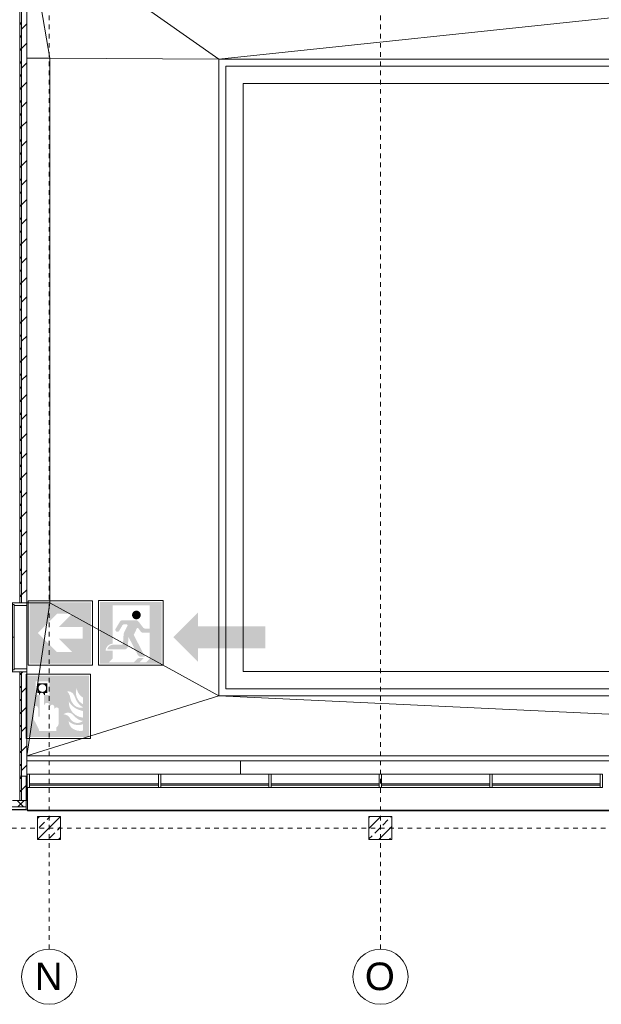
# Model space of a CAD drawing. Header units: metres. Extents: x -54 to 119, y -77 to 33.
# Tile 4 of 138: x -30 to -18, y -77 to -56. Entities that reach past the tile are written whole.
import ezdxf

# ---------------------------------------------------------------- set-up
doc = ezdxf.new("R2010")
doc.units = ezdxf.units.M
doc.linetypes.add('Rasterlinie', pattern=[0.019, 0.01, -0.003, 0.003, -0.003])
doc.linetypes.add('Über Schnittebene 1', pattern=[0.001, 0, -0.001])
for name, color, linetype, lineweight in [('A_Allgemeine Beschriftungen', 7, 'Continuous', 9), ('A_Dächer_', 7, 'Continuous', 9), ('A_Fassadenelemente', 7, 'Continuous', 9), ('A_Fassadenpfosten', 7, 'Continuous', 9), ('A_Geschossdecken', 7, 'Continuous', 9), ('A_Importierte Elemente in Familien', 7, 'Continuous', 9), ('A_Linien_Feine Linien', 7, 'Continuous', 9), ('A_Raster', 7, 'Continuous', 9), ('A_Tragwerksstützen', 7, 'Continuous', 9), ('A_Tragwerksstützen_Stahlbeton', 7, 'Continuous', 18), ('A_Türen', 7, 'Continuous', 9), ('A_Türen_Rahmen', 7, 'Continuous', 9), ('A_Wände', 7, 'Continuous', 9), ('A_Wände_Schraffur', 7, 'Continuous', 18)]:
    doc.layers.add(name, color=color, linetype=linetype, lineweight=lineweight)
doc.styles.add('Arial', font='arial.ttf', dxfattribs={"height": 0.5999999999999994})
pattern_1 = [(45, (0, 0), (-0.1414213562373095, 0.1414213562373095), []), (135, (0, 0), (-0.1414213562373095, -0.1414213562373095), [])]

# ---------------------------------------------------------------- blocks, each defined once
blk = doc.blocks.new('STB Stütze - rechteckig - STB 50 x 50-6929661-BS_Übersicht_EG_BRANDSCHUTZ')
at = {"layer": 'A_Tragwerksstützen'}
h = blk.add_hatch(dxfattribs=at)
h.set_pattern_fill('FP_57', color=256, style=0, pattern_type=2)
h.set_pattern_definition([(45, (29.644, 73.497), (-0.2283954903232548, 0.2283954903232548), []), (45, (29.872, 73.497), (-0.2283954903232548, 0.2283954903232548), [0.161, -0.081])])
h.paths.add_polyline_path([(0.05126042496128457, -0.2500000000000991), (0.2499999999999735, -0.2500000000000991), (0.2499999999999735, 0.2499999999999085), (-0.2500000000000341, 0.2499999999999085), (-0.2500000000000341, -0.2500000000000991)], flags=0)
at = {"layer": 'A_Tragwerksstützen_Stahlbeton'}
for p, q in [((0.2499999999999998, 0.2499999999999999), (-0.2500000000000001, 0.2499999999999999)), ((-0.2500000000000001, 0.2499999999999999), (-0.2500000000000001, -0.2499999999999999)), ((0.2499999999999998, -0.2499999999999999), (0.2499999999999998, 0.2499999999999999)), ((-0.2500000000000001, -0.2499999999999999), (0.2499999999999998, -0.2499999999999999))]:
    blk.add_line(p, q, dxfattribs=at)
blk = doc.blocks.new('STB Stütze - rechteckig - STB 50 x 50-V42-BS_Übersicht_EG_BRANDSCHUTZ')
at = {"layer": 'A_Tragwerksstützen'}
h = blk.add_hatch(dxfattribs=at)
h.set_pattern_fill('FP_58', color=256, style=0, pattern_type=2)
h.set_pattern_definition([(45, (22.444, 73.497), (-0.2283954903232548, 0.2283954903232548), []), (45, (22.672, 73.497), (-0.2283954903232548, 0.2283954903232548), [0.161, -0.081])])
h.paths.add_polyline_path([(0.2499999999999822, -0.2500000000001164), (0.2499999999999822, 0.2499999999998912), (-0.2500000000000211, 0.2499999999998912), (-0.2500000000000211, -0.2500000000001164)], flags=0)
at = {"layer": 'A_Tragwerksstützen_Stahlbeton'}
for p, q in [((0.2499999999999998, 0.2499999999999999), (-0.2500000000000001, 0.2499999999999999)), ((-0.2500000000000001, 0.2499999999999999), (-0.2500000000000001, -0.2499999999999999)), ((0.2499999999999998, -0.2499999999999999), (0.2499999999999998, 0.2499999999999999)), ((-0.2500000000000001, -0.2499999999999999), (0.2499999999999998, -0.2499999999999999))]:
    blk.add_line(p, q, dxfattribs=at)
blk = doc.blocks.new('Pfosten rechteckig - 50x290-6275197-BS_Übersicht_EG_BRANDSCHUTZ')
at = {"layer": 'A_Fassadenpfosten'}
for p, q in [((0, 0.067499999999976), (-0.05000000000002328, 0.067499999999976)), ((-0.05000000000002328, 0.067499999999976), (-0.05000000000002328, -0.2224999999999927)), ((0, -0.2224999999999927), (0, 0.067499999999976)), ((-0.05000000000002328, -0.2224999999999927), (0, -0.2224999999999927))]:
    blk.add_line(p, q, dxfattribs=at)
blk = doc.blocks.new('GSH_Tuer_A_2flg_SZ - 1500x2135_Voll-5524714-BS_Übersicht_EG_BRANDSCHUTZ')
at = {"layer": 'A_Türen'}
for p, q in [((-0.7500000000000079, 0.1719346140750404), (-0.7500000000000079, 0.9219346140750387)), ((0.7499999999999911, 0.1719346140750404), (0.7499999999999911, 0.921934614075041)), ((2.842526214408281e-14, 0.1719346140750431), (-0.7099999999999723, 0.1719346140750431)), ((-0.7099999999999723, 0.1719346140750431), (-0.7099999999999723, 0.1319346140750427)), ((-0.7099999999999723, 0.1319346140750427), (2.842526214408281e-14, 0.1319346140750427)), ((0.7099999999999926, 0.1719346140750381), (-8.121503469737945e-15, 0.1719346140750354)), ((-8.121503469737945e-15, 0.1719346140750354), (-7.986145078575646e-15, 0.131934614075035)), ((2.842526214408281e-14, 0.1319346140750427), (2.842526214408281e-14, 0.1719346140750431)), ((-7.986145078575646e-15, 0.131934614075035), (0.7099999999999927, 0.1319346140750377)), ((0.7099999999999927, 0.1319346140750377), (0.7099999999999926, 0.1719346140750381))]:
    blk.add_line(p, q, dxfattribs=at)
at = {"layer": 'A_Türen', "linetype": 'Über Schnittebene 1'}
for p, q in [((0.7499999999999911, 0.1719346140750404), (-0.7500000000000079, 0.1719346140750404)), ((0.7499999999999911, -0.1430653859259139), (-0.7500000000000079, -0.1430653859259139))]:
    blk.add_line(p, q, dxfattribs=at)
at = {"layer": 'A_Türen'}
for centre, radius, start, end in [((-0.7500000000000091, 0.1719346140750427), 0.7499999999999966, 359.9999999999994, 90.00000000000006), ((0.7499999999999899, 0.171934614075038), 0.7500000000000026, 89.99999999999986, 179.9999999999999)]:
    blk.add_arc(centre, radius, start, end, dxfattribs=at)
at = {"layer": 'A_Türen_Rahmen'}
for p, q in [((-0.7099999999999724, 0.1719346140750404), (-0.7500000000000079, 0.1719346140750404)), ((-0.6899999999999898, -0.1430653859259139), (-0.6899999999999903, 0.1319346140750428)), ((0.6899999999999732, 0.1319346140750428), (0.6899999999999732, -0.1430653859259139)), ((0.7499999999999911, 0.1719346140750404), (0.7099999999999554, 0.1719346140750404)), ((-0.7500000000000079, -0.1430653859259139), (-0.6899999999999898, -0.1430653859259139)), ((0.6899999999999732, -0.1430653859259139), (0.7499999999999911, -0.1430653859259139))]:
    blk.add_line(p, q, dxfattribs=at)
blk = doc.blocks.new('GSH_Fassadenelement_Equitone - GSH_169_169_169-6766078-BS_Übersicht_EG_BRANDSCHUTZ')
at = {"layer": 'A_Fassadenelemente'}
for p, q in [((0.250000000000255, -0.05199999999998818), (-0.250000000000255, -0.05199999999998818)), ((-0.250000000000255, -0.05199999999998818), (-0.250000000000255, -0.05999999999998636)), ((-0.250000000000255, -0.05999999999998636), (0.250000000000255, -0.05999999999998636)), ((0.250000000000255, -0.05999999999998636), (0.250000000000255, -0.05199999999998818))]:
    blk.add_line(p, q, dxfattribs=at)
blk = doc.blocks.new('Systemelement - Verglasung-6289537-BS_Übersicht_EG_BRANDSCHUTZ')
at = {"layer": 'A_Fassadenelemente'}
for p, q in [((1.399999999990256, 0.01499999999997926), (-1.399999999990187, 0.01499999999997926)), ((-1.399999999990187, 0.01499999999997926), (-1.399999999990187, -0.01499999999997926)), ((1.399999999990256, -0.01499999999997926), (1.399999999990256, 0.01499999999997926)), ((-1.399999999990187, -0.01499999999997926), (1.399999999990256, -0.01499999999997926))]:
    blk.add_line(p, q, dxfattribs=at)
blk = doc.blocks.new('Systemelement - Verglasung-6275199-BS_Übersicht_EG_BRANDSCHUTZ')
at = {"layer": 'A_Fassadenelemente'}
for p, q in [((1.174999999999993, 0.01499999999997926), (-1.174999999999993, 0.01499999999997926)), ((-1.174999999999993, 0.01499999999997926), (-1.174999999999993, -0.01499999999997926)), ((1.174999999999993, -0.01499999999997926), (1.174999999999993, 0.01499999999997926)), ((-1.174999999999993, -0.01499999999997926), (1.174999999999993, -0.01499999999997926))]:
    blk.add_line(p, q, dxfattribs=at)
blk = doc.blocks.new('Pfosten rechteckig - 50x290-6275191-BS_Übersicht_EG_BRANDSCHUTZ')
at = {"layer": 'A_Fassadenpfosten'}
for p, q in [((-0.02500000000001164, 0.067499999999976), (0.02500000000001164, 0.067499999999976)), ((-0.02500000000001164, -0.2224999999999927), (-0.02500000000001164, 0.067499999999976)), ((0.02500000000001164, 0.067499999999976), (0.02500000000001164, -0.2224999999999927)), ((0.02500000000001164, -0.2224999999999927), (-0.02500000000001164, -0.2224999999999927))]:
    blk.add_line(p, q, dxfattribs=at)
blk = doc.blocks.new('Pfosten rechteckig - 50x290-6275161-BS_Übersicht_EG_BRANDSCHUTZ')
at = {"layer": 'A_Fassadenpfosten'}
for p, q in [((1.581007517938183, -72.32696157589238), (3.931007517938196, -72.32696157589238)), ((3.931007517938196, -72.61696157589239), (1.581007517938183, -72.61696157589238))]:
    blk.add_line(p, q, dxfattribs=at)
blk = doc.blocks.new('Pfosten rechteckig - 50x290-6289531-BS_Übersicht_EG_BRANDSCHUTZ')
at = {"layer": 'A_Fassadenpfosten'}
for p, q in [((3.981045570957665, -72.32696157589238), (6.781045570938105, -72.3269615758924)), ((6.781045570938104, -72.6169615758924), (3.981045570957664, -72.61696157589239))]:
    blk.add_line(p, q, dxfattribs=at)
blk = doc.blocks.new('Fentserbank_Extrusion_SH - Fentserbank_Extrusion_SH-6291006-BS_Übersicht_EG_BRANDSCHUTZ')
at = {"layer": 'A_Wände', "lineweight": 18}
for p, q in [((-30.14399248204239, -72.61696157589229), (-30.14399248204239, -73.09696157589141)), ((-30.11399248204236, -72.61696157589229), (-30.14399248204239, -72.61696157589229)), ((-30.11399248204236, -73.09696157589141), (-30.11399248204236, -72.61696157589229)), ((-30.14399248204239, -73.09696157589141), (-30.11399248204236, -73.09696157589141))]:
    blk.add_line(p, q, dxfattribs=at)
blk = doc.blocks.new('Raster - 3_0mm_mit Kreis-376402-BS_Übersicht_EG_BRANDSCHUTZ')
at = {"layer": 'A_Raster'}
blk.add_circle((4.073293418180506e-52, 4.229949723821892e-18), 0.003000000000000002, dxfattribs=at)
blk = doc.blocks.new('Fluchtweg - Pfeil 1 - Pfeil  1_RW-4646428-BS_Übersicht_EG_BRANDSCHUTZ')
at = {"layer": 'A_Allgemeine Beschriftungen'}
for points in [[(-0.00406858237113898, 2.146699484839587e-16), (-0.00140641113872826, 0.002662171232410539), (-0.001406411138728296, -0.002662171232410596)], [(0.005931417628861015, -0.001200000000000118), (-0.001406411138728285, -0.001200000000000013), (-0.001406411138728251, 0.001199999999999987), (0.005931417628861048, 0.001199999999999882)]]:
    blk.add_hatch(color=256, dxfattribs=at).paths.add_polyline_path(points, flags=0)
blk = doc.blocks.new('Brandmelder DIN ISO 23601 - Brandmelder-7036843-BS_Übersicht_EG_BRANDSCHUTZ')
at = {"layer": 'A_Importierte Elemente in Familien'}
h = blk.add_hatch(color=256, dxfattribs=at)
edge = h.paths.add_edge_path(flags=0)
edge.add_line((-0.002467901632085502, 0.002712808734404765), (-0.002467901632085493, 0.001238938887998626))
edge.add_line((-0.002467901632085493, 0.001238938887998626), (-0.002027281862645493, 0.001238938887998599))
edge.add_line((-0.002027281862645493, 0.001238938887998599), (-0.002027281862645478, -0.00112065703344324))
edge.add_line((-0.002155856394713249, -0.001120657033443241), (-0.002027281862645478, -0.00112065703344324))
edge.add_line((-0.002155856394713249, -0.001120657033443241), (-0.002155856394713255, -0.000303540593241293))
edge.add_line((-0.002155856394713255, -0.0003035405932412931), (-0.00221021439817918, -0.0001129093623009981))
edge.add_arc((-0.002446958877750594, -0.00019667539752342), 0.000251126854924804, 19.48503514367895, 160.6502538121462)
edge.add_line((-0.002683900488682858, -0.0001134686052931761), (-0.002683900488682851, -0.001373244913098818))
edge.add_line((-0.002683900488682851, -0.001373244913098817), (-0.002075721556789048, -0.002539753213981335))
edge.add_line((-0.002075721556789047, -0.002672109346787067), (-0.002075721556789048, -0.002539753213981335))
edge.add_line((-0.002075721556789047, -0.002672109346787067), (-0.0002212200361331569, -0.002672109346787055))
edge.add_line((-0.0002212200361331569, -0.002672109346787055), (-0.0002212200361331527, -0.003341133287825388))
edge.add_line((-0.0002212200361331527, -0.003341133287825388), (-0.003341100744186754, -0.003341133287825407))
edge.add_line((-0.003341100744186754, -0.003341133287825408), (-0.003341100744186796, 0.003341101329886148))
edge.add_line((-0.003341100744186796, 0.003341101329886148), (-0.0009763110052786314, 0.003341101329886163))
edge.add_line((-0.0009763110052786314, 0.003341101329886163), (-0.0009763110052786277, 0.002712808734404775))
edge.add_line((-0.0009763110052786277, 0.002712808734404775), (-0.002467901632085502, 0.002712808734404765))
h = blk.add_hatch(color=256, dxfattribs=at)
edge = h.paths.add_edge_path(flags=0)
edge.add_line((-0.0004104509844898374, -0.0002696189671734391), (-0.0003859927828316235, -0.000231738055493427))
edge.add_line((-0.000419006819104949, -0.0002847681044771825), (-0.0004104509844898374, -0.0002696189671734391))
edge = h.paths.add_edge_path(flags=0)
edge.add_line((-0.0008851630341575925, -4.099037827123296e-06), (-0.000885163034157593, 7.129604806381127e-06))
edge.add_line((-0.0009633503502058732, -4.099037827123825e-06), (-0.0008851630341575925, -4.099037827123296e-06))
edge = h.paths.add_edge_path(flags=0)
edge.add_line((-0.001441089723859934, 0.0001774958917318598), (-0.001441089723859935, 0.0002505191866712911))
edge.add_line((-0.001543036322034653, 0.0001774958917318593), (-0.001441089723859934, 0.0001774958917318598))
edge = h.paths.add_edge_path(flags=0)
edge.add_line((0.002021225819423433, 0.00196148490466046), (0.0009645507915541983, 0.001633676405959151))
edge.add_line((0.0009645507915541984, 0.001633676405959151), (0.001140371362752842, 0.0005473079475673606))
edge.add_line((0.001140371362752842, 0.0005473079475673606), (0.0005895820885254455, -0.0008552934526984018))
edge.add_line((0.0005895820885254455, -0.0008552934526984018), (0.001136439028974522, -0.001623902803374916))
edge.add_line((0.001136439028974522, -0.001623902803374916), (0.001136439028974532, -0.003341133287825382))
edge.add_line((0.001136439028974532, -0.003341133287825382), (-0.0002212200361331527, -0.00334113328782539))
edge.add_line((-0.0002212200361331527, -0.00334113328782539), (-0.0002212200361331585, -0.002287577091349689))
edge.add_arc((-0.0004260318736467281, -0.001868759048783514), 0.0004662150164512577, 296.0597167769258, 351.2581299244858)
edge.add_line((3.476716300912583e-05, -0.001939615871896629), (3.476716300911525e-05, -0.0002322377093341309))
edge.add_arc((-0.0001757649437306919, -0.0003601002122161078), 0.0002463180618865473, 31.27157321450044, 148.5923489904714)
edge.add_line((-0.0004313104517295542, -0.000284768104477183), (-0.000419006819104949, -0.0002847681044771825))
edge.add_line((-0.0004313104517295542, -0.000284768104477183), (-0.0004313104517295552, -1.72525404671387e-05))
edge.add_arc((-0.0006610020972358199, -5.653615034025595e-05), 0.0002330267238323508, 9.705258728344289, 164.1444958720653)
edge.add_line((-0.0009633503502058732, -4.099037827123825e-06), (-0.0009633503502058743, 0.0001935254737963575))
edge.add_arc((-0.00121357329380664, 0.0001268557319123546), 0.0002589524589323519, 14.91936452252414, 151.4743111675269)
edge.add_line((-0.001543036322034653, 0.0001774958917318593), (-0.00154303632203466, 0.00123893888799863))
edge.add_line((-0.00154303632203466, 0.00123893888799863), (-0.0009763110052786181, 0.001238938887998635))
edge.add_line((-0.0009763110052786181, 0.001238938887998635), (-0.0009763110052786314, 0.003341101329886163))
edge.add_line((-0.0009763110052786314, 0.003341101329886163), (0.002021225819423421, 0.003341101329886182))
edge.add_line((0.002021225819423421, 0.003341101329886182), (0.002021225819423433, 0.00196148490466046))
h = blk.add_hatch(color=256, dxfattribs=at)
edge = h.paths.add_edge_path(flags=0)
edge.add_line((0.003341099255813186, 0.00334110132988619), (0.003341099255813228, -0.003341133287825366))
edge.add_line((0.003341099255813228, -0.003341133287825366), (0.001136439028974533, -0.003341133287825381))
edge.add_line((0.001136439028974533, -0.003341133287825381), (0.001136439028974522, -0.001623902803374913))
edge.add_arc((0.002245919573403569, -0.001540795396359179), 0.001112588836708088, 184.2838313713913, 228.6293256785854)
edge.add_arc((0.002432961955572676, -0.001078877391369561), 0.00159142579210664, 234.5778982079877, 279.8555089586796)
edge.add_line((0.002705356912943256, -0.002646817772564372), (0.002705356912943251, -0.001941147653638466))
edge.add_line((0.002705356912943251, -0.001941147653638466), (0.002694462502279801, -0.001578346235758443))
edge.add_line((0.002694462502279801, -0.001578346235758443), (0.002705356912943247, -0.001226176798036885))
edge.add_line((0.002705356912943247, -0.001226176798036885), (0.002705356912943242, -0.0005055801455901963))
edge.add_line((0.002705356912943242, -0.0005055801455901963), (0.002702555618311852, -0.0001150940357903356))
edge.add_line((0.002702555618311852, -0.0001150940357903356), (0.002705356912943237, 0.0002291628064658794))
edge.add_line((0.002705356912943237, 0.0002291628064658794), (0.002705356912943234, 0.000951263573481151))
edge.add_arc((0.003490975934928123, 0.002307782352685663), 0.001567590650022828, 224.4196320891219, 239.9230017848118, ccw=False)
edge.add_arc((0.003312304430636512, 0.002106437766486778), 0.001299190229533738, 186.4059159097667, 223.5925616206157, ccw=False)
edge.add_line((0.002021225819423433, 0.001961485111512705), (0.002021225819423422, 0.003341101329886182))
edge.add_line((0.002021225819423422, 0.003341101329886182), (0.003341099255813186, 0.00334110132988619))
h = blk.add_hatch(color=256, dxfattribs=at)
edge = h.paths.add_edge_path(flags=0)
edge.add_line((-0.002254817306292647, 0.001975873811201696), (-0.002135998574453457, 0.001975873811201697))
edge.add_line((-0.002254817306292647, 0.001975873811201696), (-0.00225481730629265, 0.002516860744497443))
edge.add_line((-0.00225481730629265, 0.002516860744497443), (-0.001189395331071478, 0.002516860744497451))
edge.add_line((-0.001189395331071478, 0.002516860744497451), (-0.001189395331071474, 0.001975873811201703))
edge.add_line((-0.001311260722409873, 0.001975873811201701), (-0.001189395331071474, 0.001975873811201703))
edge.add_arc((-0.001723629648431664, 0.001981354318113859), 0.0004124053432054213, 359.2385667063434, 540.7614332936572)
h = blk.add_hatch(color=256, dxfattribs=at)
edge = h.paths.add_edge_path(flags=0)
edge.add_arc((-0.001723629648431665, 0.001981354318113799), 0.0004124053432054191, 180.7614332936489, 359.238566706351)
edge.add_line((-0.001189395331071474, 0.001975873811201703), (-0.001311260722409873, 0.001975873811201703))
edge.add_line((-0.001189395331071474, 0.001975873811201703), (-0.001189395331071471, 0.001434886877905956))
edge.add_line((-0.001189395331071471, 0.001434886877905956), (-0.001428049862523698, 0.001434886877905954))
edge.add_line((-0.001428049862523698, 0.001434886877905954), (-0.001428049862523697, 0.001238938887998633))
edge.add_line((-0.00154303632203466, 0.001238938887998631), (-0.001428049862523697, 0.001238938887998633))
edge.add_arc((-0.001785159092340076, 0.001244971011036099), 0.0002421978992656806, 358.5728574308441, 541.4271425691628)
edge.add_line((-0.002088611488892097, 0.001238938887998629), (-0.002027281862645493, 0.0012389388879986))
edge.add_line((-0.002088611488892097, 0.001238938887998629), (-0.002088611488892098, 0.00143488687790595))
edge.add_line((-0.002088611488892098, 0.00143488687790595), (-0.002254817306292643, 0.001434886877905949))
edge.add_line((-0.002254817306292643, 0.001434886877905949), (-0.002254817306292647, 0.001975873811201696))
edge.add_line((-0.002254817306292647, 0.001975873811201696), (-0.002135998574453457, 0.001975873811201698))
h = blk.add_hatch(color=256, dxfattribs=at)
edge = h.paths.add_edge_path(flags=0)
edge.add_arc((0.002682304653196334, 0.00119282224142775), 0.001395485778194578, 189.6059068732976, 216.7551333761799)
edge.add_arc((0.002446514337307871, 0.0008750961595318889), 0.001022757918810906, 210.3855511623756, 284.4978676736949)
edge.add_line((0.002702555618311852, -0.0001150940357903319), (0.002705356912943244, -0.0005055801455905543))
edge.add_arc((0.003218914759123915, 0.002198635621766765), 0.002752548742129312, 242.9553600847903, 259.2470052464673, ccw=False)
edge.add_arc((0.002966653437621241, 0.001607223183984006), 0.002111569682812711, 210.1294976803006, 241.75515556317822, ccw=False)
edge.add_line((0.00114037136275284, 0.0005473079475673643), (0.0009645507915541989, 0.001633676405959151))
edge.add_arc((0.0001178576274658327, 0.0007804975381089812), 0.001201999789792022, 8.586404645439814, 45.21860566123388, ccw=False)
h = blk.add_hatch(color=256, dxfattribs=at)
edge = h.paths.add_edge_path(flags=0)
edge.add_arc((0.003327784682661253, 0.001482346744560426), 0.001399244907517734, 159.8611230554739, 243.5874614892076)
edge.add_line((0.002705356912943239, 0.0002291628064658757), (0.002702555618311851, -0.0001150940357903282))
edge.add_arc((0.00371151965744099, 0.001593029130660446), 0.001983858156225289, 205.7146269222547, 239.4302581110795, ccw=False)
edge.add_arc((-0.001008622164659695, -0.0002391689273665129), 0.003089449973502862, 18.32656048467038, 31.17235520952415)
edge.add_arc((0.001044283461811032, 0.0008715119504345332), 0.0007663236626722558, 39.59896584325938, 95.97218717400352)
edge.add_line((0.0009645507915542, 0.001633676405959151), (0.002021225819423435, 0.00196148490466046))
h = blk.add_hatch(color=256, dxfattribs=at)
edge = h.paths.add_edge_path(flags=0)
edge.add_line((0.002705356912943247, -0.001226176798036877), (0.002694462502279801, -0.001578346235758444))
edge.add_arc((0.002879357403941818, -0.0001194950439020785), 0.001470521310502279, 242.0142221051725, 262.77683994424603, ccw=False)
edge.add_arc((0.003389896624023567, 0.0005059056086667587), 0.002267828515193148, 220.2675334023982, 238.0351821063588, ccw=False)
edge.add_arc((0.001070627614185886, -0.001458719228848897), 0.0007717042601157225, 40.26753340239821, 128.5615330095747)
edge.add_line((0.000589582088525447, -0.0008552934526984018), (0.001140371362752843, 0.0005473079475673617))
edge.add_arc((0.002844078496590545, 0.0004649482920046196), 0.001696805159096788, 177.2323940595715, 265.3105741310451)
h = blk.add_hatch(color=256, dxfattribs=at)
edge = h.paths.add_edge_path(flags=0)
edge.add_arc((0.002095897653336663, -0.0008907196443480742), 0.0009116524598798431, 214.9220074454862, 311.0389025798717)
edge.add_line((0.002694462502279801, -0.001578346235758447), (0.002705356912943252, -0.001941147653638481))
edge.add_arc((0.002179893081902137, -0.000491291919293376), 0.001540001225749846, 227.3461867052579, 289.9217778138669, ccw=False)
edge.add_line((0.001136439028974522, -0.001623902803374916), (0.000589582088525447, -0.0008552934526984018))
edge.add_arc((0.000501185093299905, -0.001770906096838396), 0.0009198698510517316, 22.924189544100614, 84.48552141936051, ccw=False)
at = {"layer": 'A_Allgemeine Beschriftungen'}
for p, q in [((-0.003499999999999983, -0.003499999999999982), (-0.003500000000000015, 0.003500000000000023)), ((-0.003500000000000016, 0.003500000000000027), (0.003499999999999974, 0.003500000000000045)), ((0.003499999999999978, 0.003500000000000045), (0.003499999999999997, -0.003499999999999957)), ((0.003499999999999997, -0.003499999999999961), (-0.00349999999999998, -0.003499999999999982))]:
    blk.add_line(p, q, dxfattribs=at)
at = {"layer": 'A_Importierte Elemente in Familien', "flags": 128}
for points in [[(0.003499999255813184, 0.003500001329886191), (0.001749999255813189, 0.00350000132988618), (-7.441868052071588e-10, 0.003500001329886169), (-0.0017500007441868, 0.003500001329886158), (-0.003500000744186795, 0.003500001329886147)], [(-0.003500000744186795, 0.003500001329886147), (-0.003500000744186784, 0.001750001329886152), (-0.003500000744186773, 1.329886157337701e-09), (-0.003500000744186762, -0.001749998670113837), (-0.003500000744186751, -0.003499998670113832)], [(0.003499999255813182, 0.003500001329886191), (0.001749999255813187, 0.00350000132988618), (-7.4418680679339e-10, 0.003500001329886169), (-0.001750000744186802, 0.003500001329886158), (-0.003500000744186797, 0.003500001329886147)], [(-0.003500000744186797, 0.003500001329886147), (-0.003500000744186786, 0.001750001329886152), (-0.003500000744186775, 1.329886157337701e-09), (-0.003500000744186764, -0.001749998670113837), (-0.003500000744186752, -0.003499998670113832)], [(0.003499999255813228, -0.003499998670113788), (0.003499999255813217, -0.001749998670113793), (0.003499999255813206, 1.329886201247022e-09), (0.003499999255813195, 0.001750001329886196), (0.003499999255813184, 0.003500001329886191)], [(0.003499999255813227, -0.003499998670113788), (0.003499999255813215, -0.001749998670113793), (0.003499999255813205, 1.329886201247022e-09), (0.003499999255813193, 0.001750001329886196), (0.003499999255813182, 0.003500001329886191)], [(-0.003500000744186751, -0.003499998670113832), (-0.001750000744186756, -0.003499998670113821), (-7.441867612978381e-10, -0.00349999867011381), (0.001749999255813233, -0.003499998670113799), (0.003499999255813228, -0.003499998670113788)], [(-0.003500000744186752, -0.003499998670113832), (-0.001750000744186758, -0.003499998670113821), (-7.441867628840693e-10, -0.00349999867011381), (0.001749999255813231, -0.003499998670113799), (0.003499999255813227, -0.003499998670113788)]]:
    blk.add_lwpolyline(points, dxfattribs=at)
blk = doc.blocks.new('Sammelstelle_Symbol - Sammelstelle_Symbol-7037390-BS_Übersicht_EG_BRANDSCHUTZ')
at = {"layer": 'A_Importierte Elemente in Familien'}
h = blk.add_hatch(color=256, dxfattribs=at)
edge = h.paths.add_edge_path(flags=0)
edge.add_line((-0.002012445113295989, 0.002949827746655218), (-0.002012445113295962, -0.001222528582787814))
edge.add_arc((-0.001967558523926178, -0.002027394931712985), 0.0008061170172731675, 93.19202166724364, 177.1169329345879)
edge.add_line((-0.002772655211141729, -0.001986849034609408), (-0.003378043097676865, -0.001986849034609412))
edge.add_line((-0.003378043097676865, -0.001986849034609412), (-0.003378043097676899, 0.003303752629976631))
edge.add_line((-0.003378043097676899, 0.003303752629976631), (0.003334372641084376, 0.003303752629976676))
edge.add_line((0.003334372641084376, 0.003303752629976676), (0.00333437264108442, -0.003408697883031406))
edge.add_line((0.00333437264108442, -0.003408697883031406), (0.001640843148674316, -0.003408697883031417))
edge.add_line((0.001640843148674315, -0.003264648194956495), (0.001640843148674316, -0.003408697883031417))
edge.add_line((0.001640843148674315, -0.003264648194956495), (0.002035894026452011, -0.002869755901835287))
edge.add_line((0.002035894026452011, -0.002869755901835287), (0.002035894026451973, 0.002949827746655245))
edge.add_line((0.002035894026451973, 0.002949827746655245), (-0.002012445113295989, 0.002949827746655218))
h = blk.add_hatch(color=256, dxfattribs=at)
edge = h.paths.add_edge_path(flags=0)
edge.add_arc((0.0005820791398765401, 0.001895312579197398), 0.0004734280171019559, 8.523886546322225e-13, 180.0000000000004)
edge.add_line((0.0001086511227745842, 0.001895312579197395), (0.001055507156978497, 0.001895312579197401))
h = blk.add_hatch(color=256, dxfattribs=at)
edge = h.paths.add_edge_path(flags=0)
edge.add_line((0.0008119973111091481, 0.001180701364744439), (0.001306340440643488, 0.0005360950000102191))
edge.add_arc((0.001585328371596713, 0.0007500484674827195), 0.0003515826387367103, 217.4842912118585, 270.0000000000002)
edge.add_line((0.001585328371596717, 0.000398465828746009), (0.002035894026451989, 0.0003984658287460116))
edge.add_line((0.002035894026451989, 0.0003984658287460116), (0.002035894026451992, -3.847008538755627e-05))
edge.add_line((0.002035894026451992, -3.847008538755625e-05), (0.001331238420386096, -3.847008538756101e-05))
edge.add_arc((0.001331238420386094, 0.000313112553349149), 0.0003515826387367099, 217.4842912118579, 270.00000000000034, ccw=False)
edge.add_line((0.001052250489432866, 9.915908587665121e-05), (0.0007647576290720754, 0.0004740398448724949))
edge.add_line((0.0006455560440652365, 0.0004616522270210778), (0.0006552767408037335, 0.0004766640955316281))
edge.add_line((0.0006552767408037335, 0.0004766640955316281), (0.0006684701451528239, 0.0004887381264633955))
edge.add_line((0.0006684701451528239, 0.0004887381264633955), (0.0006842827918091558, 0.0004970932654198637))
edge.add_line((0.0006842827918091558, 0.0004970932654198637), (0.0007016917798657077, 0.0005011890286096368))
edge.add_line((0.0007016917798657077, 0.0005011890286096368), (0.0007195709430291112, 0.0005007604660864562))
edge.add_line((0.0007195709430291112, 0.0005007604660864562), (0.0007367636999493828, 0.0004958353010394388))
edge.add_line((0.0007367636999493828, 0.0004958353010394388), (0.0007521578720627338, 0.0004867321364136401))
edge.add_line((0.0007521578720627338, 0.0004867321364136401), (0.0007647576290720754, 0.0004740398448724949))
edge.add_line((0.0006455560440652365, 0.0004616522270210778), (0.0002994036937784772, -0.0002602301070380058))
edge.add_line((0.0002994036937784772, -0.0002602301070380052), (0.001489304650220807, -0.002634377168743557))
edge.add_line((0.001489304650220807, -0.002634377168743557), (0.001039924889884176, -0.00263437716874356))
edge.add_arc((0.001039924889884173, -0.002282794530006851), 0.0003515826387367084, 207.2950730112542, 270.0000000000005, ccw=False)
edge.add_line((0.0007274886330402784, -0.002444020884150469), (-0.0002546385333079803, -0.0005407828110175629))
edge.add_line((-0.0002811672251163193, -0.000546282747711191), (-0.0002804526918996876, -0.0005427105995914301))
edge.add_line((-0.0002804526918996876, -0.0005427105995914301), (-0.0002788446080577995, -0.0005394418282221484))
edge.add_line((-0.0002788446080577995, -0.0005394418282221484), (-0.000276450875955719, -0.0005366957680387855))
edge.add_line((-0.000276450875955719, -0.0005366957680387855), (-0.0002734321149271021, -0.0005346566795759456))
edge.add_line((-0.0002734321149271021, -0.0005346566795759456), (-0.0002699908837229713, -0.0005334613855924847))
edge.add_line((-0.0002699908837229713, -0.0005334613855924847), (-0.0002663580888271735, -0.0005331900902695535))
edge.add_line((-0.0002663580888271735, -0.0005331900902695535), (-0.0002627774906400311, -0.0005338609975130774))
edge.add_line((-0.0002627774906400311, -0.0005338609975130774), (-0.0002594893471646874, -0.0005354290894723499))
edge.add_line((-0.0002594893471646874, -0.0005354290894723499), (-0.0002567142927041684, -0.0005377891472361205))
edge.add_line((-0.0002567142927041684, -0.0005377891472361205), (-0.0002546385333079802, -0.0005407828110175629))
edge.add_line((-0.0002811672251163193, -0.000546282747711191), (-0.0003468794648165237, -0.00151773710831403))
edge.add_arc((-0.0006976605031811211, -0.001494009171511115), 0.0003515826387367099, 270.0000000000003, 356.13022758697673, ccw=False)
edge.add_line((-0.0006976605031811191, -0.001845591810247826), (-0.002585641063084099, -0.001845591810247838))
edge.add_arc((-0.001939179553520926, -0.002003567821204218), 0.0006654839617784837, 93.0187191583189, 166.2677388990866, ccw=False)
edge.add_line((-0.001974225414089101, -0.001339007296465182), (-0.001013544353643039, -0.001339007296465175))
edge.add_arc((-0.001013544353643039, -0.001198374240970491), 0.0001406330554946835, 269.9999999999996, 356.1302275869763)
edge.add_line((-0.0008732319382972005, -0.001207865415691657), (-0.0008044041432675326, -0.0001903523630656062))
edge.add_line((-0.0007706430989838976, -6.206492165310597e-05), (-0.0007936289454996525, -0.0001246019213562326))
edge.add_line((-0.0007936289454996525, -0.0001246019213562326), (-0.0008044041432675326, -0.0001903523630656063))
edge.add_line((-0.0007706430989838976, -6.206492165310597e-05), (-0.0003720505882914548, 0.0007691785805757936))
edge.add_line((-0.0004354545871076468, 0.0008698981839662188), (-0.0004179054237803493, 0.0008676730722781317))
edge.add_line((-0.0004179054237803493, 0.0008676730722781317), (-0.0004014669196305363, 0.0008611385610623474))
edge.add_line((-0.0004014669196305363, 0.0008611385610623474), (-0.000387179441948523, 0.000850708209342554))
edge.add_line((-0.000387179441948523, 0.000850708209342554), (-0.0003759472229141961, 0.000837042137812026))
edge.add_line((-0.0003759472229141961, 0.000837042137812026), (-0.0003684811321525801, 0.0008210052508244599))
edge.add_line((-0.0003684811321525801, 0.0008210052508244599), (-0.0003652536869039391, 0.0008036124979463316))
edge.add_line((-0.0003652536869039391, 0.0008036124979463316), (-0.0003664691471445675, 0.0007859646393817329))
edge.add_line((-0.0003664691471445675, 0.0007859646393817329), (-0.0003720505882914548, 0.0007691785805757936))
edge.add_line((-0.0004354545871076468, 0.0008698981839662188), (-0.0007975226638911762, 0.0008698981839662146))
edge.add_line((-0.0009183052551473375, 0.0008013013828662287), (-0.0008959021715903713, 0.0008297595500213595))
edge.add_line((-0.0008959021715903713, 0.0008297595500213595), (-0.0008669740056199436, 0.0008515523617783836))
edge.add_line((-0.0008669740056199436, 0.0008515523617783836), (-0.0008334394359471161, 0.0008652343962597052))
edge.add_line((-0.0008334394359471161, 0.0008652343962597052), (-0.0007975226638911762, 0.0008698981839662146))
edge.add_line((-0.0009183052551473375, 0.0008013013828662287), (-0.001306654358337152, 0.0001501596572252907))
edge.add_arc((-0.00148293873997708, 0.0002839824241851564), 0.000221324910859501, 154.0744030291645, 322.79677530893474, ccw=False)
edge.add_line((-0.001681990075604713, 0.0003807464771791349), (-0.001225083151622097, 0.001146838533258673))
edge.add_arc((-0.0009231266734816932, 0.0009667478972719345), 0.0003515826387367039, 90.0000000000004, 149.187618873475, ccw=False)
edge.add_line((-0.0009231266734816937, 0.001318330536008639), (0.000533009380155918, 0.001318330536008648))
edge.add_arc((0.0005330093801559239, 0.0009667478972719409), 0.0003515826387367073, 37.48429121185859, 90.00000000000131, ccw=False)
h = blk.add_hatch(color=256, dxfattribs=at)
edge = h.paths.add_edge_path(flags=0)
edge.add_arc((0.0005820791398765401, 0.001895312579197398), 0.0004734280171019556, 180.0000000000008, 360.0000000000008)
edge.add_line((0.001055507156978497, 0.001895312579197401), (0.0001086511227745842, 0.001895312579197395))
h = blk.add_hatch(color=256, dxfattribs=at)
edge = h.paths.add_edge_path(flags=0)
edge.add_line((-0.002012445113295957, -0.001986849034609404), (-0.002012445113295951, -0.002852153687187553))
edge.add_line((-0.002012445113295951, -0.002852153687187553), (-0.002425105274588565, -0.003264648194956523))
edge.add_line((-0.002425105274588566, -0.003264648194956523), (0.0002822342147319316, -0.003264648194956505))
edge.add_line((0.0002822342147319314, -0.003264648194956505), (0.0006558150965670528, -0.002891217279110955))
edge.add_arc((0.0009043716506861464, -0.003139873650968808), 0.0003515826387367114, 90.0000000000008, 134.9884976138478, ccw=False)
edge.add_line((0.0009043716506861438, -0.002788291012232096), (0.001388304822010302, -0.002788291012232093))
edge.add_line((0.001388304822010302, -0.002788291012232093), (0.0009117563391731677, -0.003264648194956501))
edge.add_line((0.0009117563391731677, -0.003264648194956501), (0.001640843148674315, -0.003264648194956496))
edge.add_line((0.001640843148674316, -0.003408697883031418), (0.001640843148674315, -0.003264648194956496))
edge.add_line((0.001640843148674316, -0.003408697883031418), (-0.003378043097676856, -0.003408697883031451))
edge.add_line((-0.003378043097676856, -0.003408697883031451), (-0.003378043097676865, -0.001986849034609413))
edge.add_line((-0.003378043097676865, -0.001986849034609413), (-0.002012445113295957, -0.001986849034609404))
at = {"layer": 'A_Importierte Elemente in Familien', "flags": 128}
for points in [[(0.00349399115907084, 0.003463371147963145), (0.001736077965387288, 0.003463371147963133), (-2.183522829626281e-05, 0.003463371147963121), (-0.001779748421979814, 0.00346337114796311), (-0.003537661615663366, 0.003463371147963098)], [(-0.003537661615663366, 0.003463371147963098), (-0.003537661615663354, 0.001705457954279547), (-0.003537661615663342, -5.245523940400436e-05), (-0.003537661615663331, -0.001810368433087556), (-0.003537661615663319, -0.003568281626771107)], [(0.003493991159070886, -0.003568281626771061), (0.003493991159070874, -0.00181036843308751), (0.003493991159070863, -5.24552394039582e-05), (0.003493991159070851, 0.001705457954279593), (0.00349399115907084, 0.003463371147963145)], [(-0.003537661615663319, -0.003568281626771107), (-0.001779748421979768, -0.003568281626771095), (-2.183522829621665e-05, -0.003568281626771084), (0.001736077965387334, -0.003568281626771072), (0.003493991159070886, -0.003568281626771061)]]:
    blk.add_lwpolyline(points, dxfattribs=at)
blk = doc.blocks.new('Richtungsangabe rechts - Symbol - Direction Indicator _green_ right DIN ISO 23601 - Symbol_dwg-7037662-BS_Übersicht_EG_BRANDSCHUTZ')
at = {"layer": 'A_Importierte Elemente in Familien'}
h = blk.add_hatch(color=256, dxfattribs=at)
h.paths.add_polyline_path([(0.003125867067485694, 0.007993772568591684), (0.005223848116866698, 0.005895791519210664), (0.001524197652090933, 0.005895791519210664), (0.001524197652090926, 0.004104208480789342), (0.005223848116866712, 0.004104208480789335), (0.003125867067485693, 0.002006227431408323), (0.005488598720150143, 0.002006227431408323), (0.008482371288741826, 0.005000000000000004), (0.005488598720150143, 0.007993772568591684)], flags=0)
h.paths.add_polyline_path([(0.009773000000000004, 0.009773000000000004), (0.009773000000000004, 0.0002269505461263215), (0.0002270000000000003, 0.0002269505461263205), (0.0002270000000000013, 0.009773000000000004)], flags=0)
at = {"layer": 'A_Importierte Elemente in Familien', "flags": 128}
for points in [[(0.01, 0.01), (0.0075, 0.01), (0.005, 0.01), (0.0025, 0.01), (0, 0.01)], [(0, 0.01), (0, 0.0075), (0, 0.005), (0, 0.0025), (0, 0)], [(0.01, 0), (0.01, 0.0025), (0.01, 0.005), (0.01, 0.0075), (0.01, 0.01)], [(0, 0), (0.0025, 0), (0.005, 0), (0.0075, 0), (0.01, 0)]]:
    blk.add_lwpolyline(points, dxfattribs=at)
blk = doc.blocks.new('Richtungsangabe rechts - Symbol - Richtungsangabe rechts - Symbol-7037716-BS_Übersicht_EG_BRANDSCHUTZ')
at = {"extrusion": (0, 0, -1), "xscale": 0.6990391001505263, "yscale": 0.6990391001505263, "zscale": -0.6990391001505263, "rotation": 180}
blk.add_blockref('Richtungsangabe rechts - Symbol - Direction Indicator _green_ right DIN ISO 23601 - Symbol_dwg-7037662-BS_Übersicht_EG_BRANDSCHUTZ', (0.003485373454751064, 0.003471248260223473), dxfattribs=at)

msp = doc.modelspace()

# ---------------------------------------------------------------- hatches: boundary and pattern name
at = {"layer": 'A_Wände_Schraffur', "lineweight": 9}
h = msp.add_hatch(dxfattribs=at)
h.set_pattern_fill('FP_2', color=256, style=0, pattern_type=2)
h.set_pattern_definition(pattern_1)
h.paths.add_polyline_path([(-30.2439924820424, -72.89696157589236), (-30.2439924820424, -70.09696157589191), (-30.28399248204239, -70.09696157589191), (-30.28399248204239, -72.89696157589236)], flags=0)
h.paths.add_polyline_path([(-30.2439924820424, -68.59696157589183), (-30.2439924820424, -53.73196157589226), (-30.28399248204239, -53.73196157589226), (-30.28399248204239, -68.59696157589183)], flags=0)
h = msp.add_hatch(dxfattribs=at)
h.set_pattern_fill('FP_63', color=256, style=0, pattern_type=2)
h.set_pattern_definition([(45, (0, 0), (-0.2121320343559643, 0.2121320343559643), [])])
h.paths.add_polyline_path([(-30.12899248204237, -72.89696157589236), (-30.12899248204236, -70.09696157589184), (-30.2439924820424, -70.09696157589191), (-30.2439924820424, -72.89696157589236)], flags=0)
h.paths.add_polyline_path([(-30.1395073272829, -68.59696157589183), (-30.12899248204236, -68.59696157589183), (-30.12899248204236, -53.73196157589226), (-30.2439924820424, -53.73196157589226), (-30.2439924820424, -68.59696157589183)], flags=0)
h = msp.add_hatch(dxfattribs=at)
h.set_pattern_fill('FP_2', color=256, style=0, pattern_type=2)
h.set_pattern_definition(pattern_1)
h.paths.add_polyline_path([(6.856007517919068, -73.03696157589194), (6.996007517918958, -73.03696157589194), (6.996007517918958, -72.89696157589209), (6.856007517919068, -72.89696157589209)], flags=0)
h.paths.add_polyline_path([(-30.2439924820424, -73.03696157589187), (-30.14399248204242, -73.03696157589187), (-30.14399248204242, -72.89696157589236), (-30.44399248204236, -72.89696157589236), (-30.44399248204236, -73.03696157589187), (-30.28399248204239, -73.03696157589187)], flags=0)

# ---------------------------------------------------------------- linework, layer by layer
at = {"layer": 'A_Dächer_'}
for p, q in [((-30.12899248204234, -72.3569615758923), (-30.11899248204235, -72.3569615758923)), ((-30.12899248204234, -72.4969615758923), (-30.11899248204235, -72.4969615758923)), ((-30.11399248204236, -73.10905203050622), (-30.11399248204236, -73.0969615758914)), ((-30.11399248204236, -73.12093657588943), (-30.11399248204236, -73.10905203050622)), ((-30.11399248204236, -73.10905203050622), (6.826007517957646, -73.10905203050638)), ((-30.11399248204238, -73.12093657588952), (6.826007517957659, -73.12093657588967))]:
    msp.add_line(p, q, dxfattribs=at)
at = {"layer": 'A_Geschossdecken'}
for p, q in [((-29.62899248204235, -56.75909361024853), (-30.12899248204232, -53.84696157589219)), ((-25.95399248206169, -56.77909361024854), (-30.12899248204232, -53.84696157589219)), ((1.696007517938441, -53.84696157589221), (-25.95399248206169, -56.77909361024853)), ((-29.62899248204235, -56.75909361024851), (-30.12899248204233, -56.75909361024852)), ((-29.62899248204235, -68.59696157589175), (-29.62899248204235, -56.75909361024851)), ((-25.95399248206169, -56.77909361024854), (-29.62899248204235, -56.75909361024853)), ((0.386007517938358, -56.77909361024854), (-25.95399248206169, -56.77909361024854)), ((-25.95399248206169, -56.77909361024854), (-25.95399248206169, -70.61906157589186)), ((-30.12899248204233, -68.59696157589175), (-29.62899248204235, -68.59696157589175)), ((-29.62899248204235, -68.59696157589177), (-30.12899248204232, -71.92909361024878)), ((-30.12899248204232, -70.03696157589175), (-30.12899248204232, -68.65696157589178)), ((-25.95399248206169, -70.61906157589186), (-29.62899248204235, -68.59696157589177)), ((-30.12899248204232, -71.92909361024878), (-25.95399248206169, -70.61906157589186)), ((-25.95399248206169, -70.61906157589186), (0.386007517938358, -70.61906157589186)), ((-25.95399248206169, -70.61906157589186), (1.696007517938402, -71.92909361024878)), ((6.841007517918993, -71.92909361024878), (-30.12899248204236, -71.92909361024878)), ((-30.12899248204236, -72.0369615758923), (6.841007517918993, -72.0369615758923)), ((-25.48399248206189, -72.32696157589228), (-25.48399248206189, -72.03696157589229))]:
    msp.add_line(p, q, dxfattribs=at)
at = {"layer": 'A_Linien_Feine Linien'}
for p, q in [((-25.80399248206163, -56.92909361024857), (-25.80399248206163, -70.46909361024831)), ((0.2360075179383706, -56.92909361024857), (-25.80399248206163, -56.92909361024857)), ((-25.42399248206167, -57.30909361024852), (-25.42399248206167, -70.08909361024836)), ((-0.1439924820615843, -57.30909361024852), (-25.42399248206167, -57.30909361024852)), ((-25.42399248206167, -70.08909361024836), (-0.1439924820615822, -70.08909361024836)), ((-25.80399248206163, -70.46909361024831), (0.2360075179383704, -70.46909361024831))]:
    msp.add_line(p, q, dxfattribs=at)
at = {"layer": 'A_Raster', "linetype": 'Rasterlinie'}
for p, q in [((-29.64399248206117, -76.12803487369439), (-29.64399248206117, -20.78254856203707)), ((-22.44399248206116, -76.12803487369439), (-22.44399248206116, -20.78254856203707)), ((-52.6553280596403, -73.49696157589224), (25.78896083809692, -73.49696157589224))]:
    msp.add_line(p, q, dxfattribs=at)
at = {"layer": 'A_Wände'}
for p, q in [((-30.28399248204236, -53.73196157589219), (-30.28399248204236, -68.59696157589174)), ((-30.24399248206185, -53.84696157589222), (-30.24399248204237, -68.59696157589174)), ((-30.28399248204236, -70.09696157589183), (-30.28399248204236, -72.36696157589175)), ((-30.24399248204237, -70.09696157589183), (-30.24399248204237, -72.89696157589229))]:
    msp.add_line(p, q, dxfattribs=at)
at = {"layer": 'A_Wände', "lineweight": 18}
for p, q in [((-30.12899248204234, -68.59696157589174), (-30.12899248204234, -53.73196157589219)), ((-30.44399248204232, -68.59696157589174), (-30.12899248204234, -68.59696157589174)), ((-30.12899248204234, -70.09696157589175), (-30.44399248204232, -70.09696157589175)), ((-30.12899248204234, -72.89696157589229), (-30.12899248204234, -70.09696157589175)), ((-30.14399248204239, -72.36696157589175), (-30.28399248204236, -72.36696157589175)), ((-30.28399248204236, -72.36696157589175), (-30.28399248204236, -72.89696157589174)), ((-30.14399248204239, -73.03696157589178), (-30.14399248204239, -72.36696157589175)), ((-30.12899248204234, -72.89696157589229), (-30.44399248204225, -72.89696157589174)), ((-30.58399248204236, -73.03696157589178), (-30.14399248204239, -73.03696157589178))]:
    msp.add_line(p, q, dxfattribs=at)

# ---------------------------------------------------------------- block references
at = {"layer": 'A_Allgemeine Beschriftungen', "xscale": 200, "yscale": 200, "zscale": 200, "rotation": 180}
msp.add_blockref('Richtungsangabe rechts - Symbol - Richtungsangabe rechts - Symbol-7037716-BS_Übersicht_EG_BRANDSCHUTZ', (-29.40171646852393, -69.25674560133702), dxfattribs=at)
at = {"layer": 'A_Allgemeine Beschriftungen', "xscale": 200, "yscale": 200, "zscale": 200}
for name, p in [('Sammelstelle_Symbol - Sammelstelle_Symbol-7037390-BS_Übersicht_EG_BRANDSCHUTZ', (-27.86425466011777, -69.24146510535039)), ('Fluchtweg - Pfeil 1 - Pfeil  1_RW-4646428-BS_Übersicht_EG_BRANDSCHUTZ', (-26.12986421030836, -69.34694645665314)), ('Brandmelder DIN ISO 23601 - Brandmelder-7036843-BS_Übersicht_EG_BRANDSCHUTZ', (-29.44699899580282, -70.84989612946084))]:
    msp.add_blockref(name, p, dxfattribs=at)
at = {"layer": 'A_Fassadenelemente'}
for name, p in [('Systemelement - Verglasung-6289537-BS_Übersicht_EG_BRANDSCHUTZ', (-28.66899248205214, -72.54946157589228)), ('Systemelement - Verglasung-6275199-BS_Übersicht_EG_BRANDSCHUTZ', (-26.04399248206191, -72.54946157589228)), ('Systemelement - Verglasung-6275199-BS_Übersicht_EG_BRANDSCHUTZ', (-23.6439924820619, -72.5494615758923)), ('Systemelement - Verglasung-6275199-BS_Übersicht_EG_BRANDSCHUTZ', (-21.2439924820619, -72.5494615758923)), ('Systemelement - Verglasung-6275199-BS_Übersicht_EG_BRANDSCHUTZ', (-18.8439924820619, -72.54946157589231)), ('GSH_Fassadenelement_Equitone - GSH_169_169_169-6766078-BS_Übersicht_EG_BRANDSCHUTZ', (-30.39399248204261, -73.03696157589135))]:
    msp.add_blockref(name, p, dxfattribs=at)
at = {"layer": 'A_Fassadenpfosten', "rotation": 180}
msp.add_blockref('Pfosten rechteckig - 50x290-6275197-BS_Übersicht_EG_BRANDSCHUTZ', (-30.11899248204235, -72.54946157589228), dxfattribs=at)
at = {"layer": 'A_Fassadenpfosten'}
for name, p in [('Pfosten rechteckig - 50x290-6289531-BS_Übersicht_EG_BRANDSCHUTZ', (-34.05003805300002, 0)), ('Pfosten rechteckig - 50x290-6275161-BS_Übersicht_EG_BRANDSCHUTZ', (-28.80000000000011, 0)), ('Pfosten rechteckig - 50x290-6275161-BS_Übersicht_EG_BRANDSCHUTZ', (-26.4000000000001, 0)), ('Pfosten rechteckig - 50x290-6275161-BS_Übersicht_EG_BRANDSCHUTZ', (-24.0000000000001, 0)), ('Pfosten rechteckig - 50x290-6275161-BS_Übersicht_EG_BRANDSCHUTZ', (-21.60000000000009, 0))]:
    msp.add_blockref(name, p, dxfattribs=at)
at = {"layer": 'A_Fassadenpfosten', "extrusion": (0, 0, -1), "rotation": 180}
for p in [(27.24399248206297, -72.54946157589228), (24.84399248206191, -72.5494615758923), (22.4439924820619, -72.5494615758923), (20.0439924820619, -72.54946157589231), (17.64399248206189, -72.54946157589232)]:
    msp.add_blockref('Pfosten rechteckig - 50x290-6275191-BS_Übersicht_EG_BRANDSCHUTZ', p, dxfattribs=at)
at = {"layer": 'A_Raster', "xscale": 199.9999999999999, "yscale": 199.9999999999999, "zscale": 199.9999999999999}
for p in [(-29.64399248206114, -76.72803487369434), (-22.44399248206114, -76.72803487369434)]:
    msp.add_blockref('Raster - 3_0mm_mit Kreis-376402-BS_Übersicht_EG_BRANDSCHUTZ', p, dxfattribs=at)
at = {"layer": 'A_Tragwerksstützen'}
for name, p in [('STB Stütze - rechteckig - STB 50 x 50-6929661-BS_Übersicht_EG_BRANDSCHUTZ', (-29.64399248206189, -73.49696157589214)), ('STB Stütze - rechteckig - STB 50 x 50-V42-BS_Übersicht_EG_BRANDSCHUTZ', (-22.44399248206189, -73.49696157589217))]:
    msp.add_blockref(name, p, dxfattribs=at)
at = {"layer": 'A_Türen', "rotation": 89.99999999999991}
msp.add_blockref('GSH_Tuer_A_2flg_SZ - 1500x2135_Voll-5524714-BS_Übersicht_EG_BRANDSCHUTZ', (-30.27205786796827, -69.34696157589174), dxfattribs=at)
at = {"layer": 'A_Wände'}
msp.add_blockref('Fentserbank_Extrusion_SH - Fentserbank_Extrusion_SH-6291006-BS_Übersicht_EG_BRANDSCHUTZ', (0, 0), dxfattribs=at)

# ---------------------------------------------------------------- texts
at = {"layer": 'A_Raster', "char_height": 0.5999999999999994, "attachment_point": 1, "style": 'Arial'}
for s, insert, width in [('N', (-29.95704361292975, -76.4199890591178), 0.7375524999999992), ('O', (-22.78304361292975, -76.4199890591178), 0.8016874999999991)]:
    msp.add_mtext(s, dxfattribs=dict(at, insert=insert, width=width))

doc.saveas('drawing.dxf')
